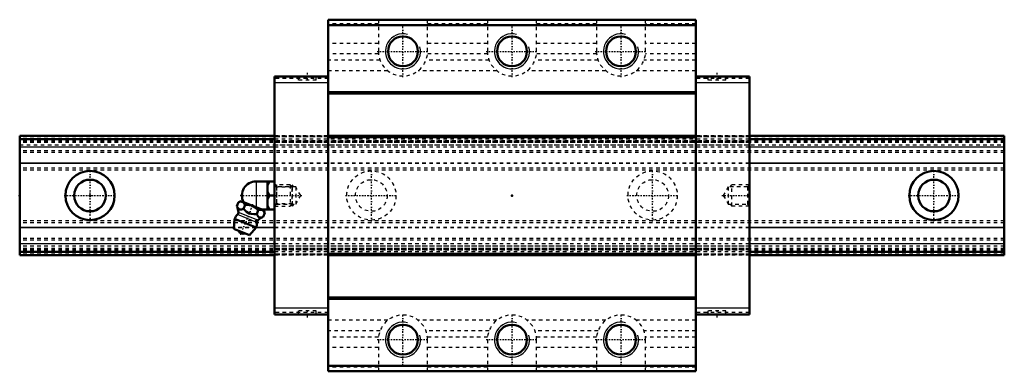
# Model space of a CAD drawing. Header units: millimetres. Extents: x -20 to 260, y -50 to 50.
import ezdxf

# ---------------------------------------------------------------- set-up
doc = ezdxf.new("R2010")
doc.units = ezdxf.units.MM
doc.linetypes.add('Center', pattern=[1.5, 0.45, -0.5, 0.05, -0.5])
doc.linetypes.add('Dashed', pattern=[2, 1, -1])
for name, color, linetype, lineweight in [('2d ConnectionPoints', 7, 'Continuous', 50), ('AM_0', 7, 'Continuous', 50), ('AM_4', 3, 'Continuous', 25), ('AM_5', 3, 'Continuous', 25), ('AM_7', 7, 'Center', 25), ('AM_9', 6, 'Dashed', 25)]:
    doc.layers.add(name, color=color, linetype=linetype, lineweight=lineweight)

# ---------------------------------------------------------------- blocks, each defined once
blk = doc.blocks.new('1_B_M6F_grease_nipple_joint1_SVR_0_in_SVR35LC1SS280LG200BM6F7250001_4')
at = {"layer": 'AM_0'}
for p, q in [((47.2, 4), (52.5, 4)), ((50.5, 4), (50.5, -4)), ((51, 0), (52.5, 0)), ((41.78, -3), (42.21, -1.93)), ((42.99, -1.6), (42.21, -1.93)), ((49.38, -4.18), (42.99, -1.6)), ((43.65, -3.76), (44.08, -2.69)), ((47.4, -5.27), (47.83, -4.2)), ((48.92, -4), (52.5, -4)), ((49.27, -6.03), (49.71, -4.96)), ((49.71, -4.96), (49.38, -4.18)), ((41.1, -6.67), (40.9, -9.49)), ((47.22, -9.14), (41.1, -6.67)), ((45.39, -11.31), (40.9, -9.49)), ((45.39, -11.31), (47.22, -9.14))]:
    blk.add_line(p, q, dxfattribs=at)
for points in [[(51, 4), (50.71, 3.44), (50.5, 2.85)], [(50.5, 1.15), (50.56, 0.96), (51, 0)], [(51, 0), (50.71, -0.56), (50.5, -1.15)], [(44.08, -2.69), (43.82, -2.21), (43.46, -1.86), (43.16, -1.76), (42.81, -1.75), (42.21, -1.93)], [(47.83, -4.2), (46.99, -3.42), (46.47, -3.09), (45.89, -2.85), (45.29, -2.71), (44.67, -2.67), (44.08, -2.69)], [(41.78, -3), (41.96, -3.4), (42.18, -3.74), (42.36, -3.91), (42.59, -4), (42.83, -4.02), (43.1, -3.96), (43.65, -3.76)], [(43.65, -3.76), (44.08, -4.23), (44.5, -4.62), (44.97, -4.95), (45.39, -5.14), (45.86, -5.26), (46.62, -5.32), (47.4, -5.27)], [(47.4, -5.27), (47.58, -5.67), (47.8, -6.01), (47.98, -6.18), (48.21, -6.27), (48.45, -6.29), (48.72, -6.24), (49.27, -6.03)], [(49.71, -4.96), (49.45, -4.48), (49.09, -4.14), (48.78, -4.03), (48.43, -4.03), (47.83, -4.2)], [(50.5, -2.85), (50.56, -3.04), (51, -4)]]:
    blk.add_lwpolyline(points, dxfattribs=at)
for centre, radius, start, end in [((47.2, 0), 4, 90, 207.9876), ((44.16, -7.9), 3.3, 131.9787, 158), ((36.23, -5.29), 6, 4.8448, 22.4716), ((41.42, -4.86), 0.8, 311.9787, 4.8448), ((44.16, -7.9), 3.3, 338, 4.0213), ((48.25, -7.62), 0.8, 131.1552, 184.0213), ((51.67, -11.53), 6, 113.5501, 131.1552), ((43.69, -9.07), 1.82, 210.1342, 285.8658)]:
    blk.add_arc(centre, radius, start, end, dxfattribs=at)
at = {"layer": 'AM_4'}
for p, q in [((47.2, 4), (47.2, -3.3)), ((47.45, -7.67), (41.95, -5.45)), ((47.72, -7.01), (42.21, -4.79))]:
    blk.add_line(p, q, dxfattribs=at)
at = {"layer": 'AM_5', "linetype": 'Dashed'}
for p, q in [((52.5, 3), (53.04, 2.39)), ((53.04, 3), (53.04, -3)), ((57.5, 2.39), (53.04, 2.39)), ((52.5, -3), (53.04, -2.39)), ((57.5, -2.39), (53.04, -2.39))]:
    blk.add_line(p, q, dxfattribs=at)
at = {"layer": 'AM_7'}
blk.add_line((42.84, -11.15), (46.34, -2.5), dxfattribs=at)
at = {"layer": 'AM_9'}
for p, q in [((56.89, 3), (52.5, 3)), ((56.89, 3), (56.89, -3)), ((57.5, 2.39), (56.89, 3)), ((57.5, 2.39), (57.5, -2.39)), ((56.89, -3), (57.5, -2.39)), ((52.5, -3), (56.89, -3))]:
    blk.add_line(p, q, dxfattribs=at)
blk = doc.blocks.new('2_SVR_35LC1SSB_M6F1_Slide_0_in_SVR35LC1SS280LG200BM6F7250001_4')
at = {"layer": 'AM_0'}
for p, q in [((67.75, 50), (67.75, -50)), ((172.25, 50), (67.75, 50)), ((172.25, 48.4), (67.75, 48.4)), ((172.25, 50), (172.25, -50)), ((67.75, 33.8), (52.5, 33.8)), ((52.5, 33.8), (52.5, -33.8)), ((187.5, 33.8), (172.25, 33.8)), ((187.5, 33.8), (187.5, -33.8)), ((172.25, 29.4), (67.75, 29.4)), ((172.25, 29.01), (67.75, 29.01)), ((172.25, 16.99), (67.75, 16.99)), ((172.25, 16.6), (67.75, 16.6)), ((172.25, -16.6), (67.75, -16.6)), ((172.25, -16.99), (67.75, -16.99)), ((172.25, -29.01), (67.75, -29.01)), ((172.25, -29.4), (67.75, -29.4)), ((67.75, -33.8), (52.5, -33.8)), ((187.5, -33.8), (172.25, -33.8)), ((172.25, -48.4), (67.75, -48.4)), ((172.25, -50), (67.75, -50))]:
    blk.add_line(p, q, dxfattribs=at)
for centre in [(89, 41), (120, 41), (151, 41), (89, -41), (120, -41), (151, -41)]:
    blk.add_circle(centre, 4.25, dxfattribs=at)
at = {"layer": 'AM_4'}
for p, q in [((67.75, 32), (52.5, 32)), ((187.5, 32), (172.25, 32)), ((67.75, -32), (52.5, -32)), ((187.5, -32), (172.25, -32))]:
    blk.add_line(p, q, dxfattribs=at)
at = {"layer": 'AM_5', "linetype": 'Dashed'}
for p, q in [((57.5, -3), (57.5, 3)), ((58, 2.46), (57.5, 3)), ((182, 2.46), (182.5, 3)), ((182.5, -3), (182.5, 3)), ((187.5, 3), (182.5, 3)), ((58, -2.46), (57.5, -3)), ((182, -2.46), (182.5, -3)), ((187.5, -3), (182.5, -3))]:
    blk.add_line(p, q, dxfattribs=at)
at = {"layer": 'AM_5'}
for centre in [(89, 41), (120, 41), (151, 41), (89, -41), (120, -41), (151, -41)]:
    blk.add_arc(centre, 5, 75, 15, dxfattribs=at)
at = {"layer": 'AM_7'}
for p, q in [((89, 33.65), (89, 48.35)), ((120, 33.65), (120, 48.35)), ((151, 33.65), (151, 48.35)), ((81.65, 41), (96.35, 41)), ((112.65, 41), (127.35, 41)), ((143.65, 41), (158.35, 41)), ((61.75, 34.9), (61.75, 32.7)), ((178.25, 34.9), (178.25, 32.7)), ((42.73, 0), (60.29, 0)), ((179.71, 0), (187.87, 0)), ((61.75, -32.7), (61.75, -34.9)), ((178.25, -32.7), (178.25, -34.9)), ((89, -48.35), (89, -33.65)), ((120, -48.35), (120, -33.65)), ((151, -48.35), (151, -33.65)), ((81.65, -41), (96.35, -41)), ((112.65, -41), (127.35, -41)), ((143.65, -41), (158.35, -41))]:
    blk.add_line(p, q, dxfattribs=at)
at = {"layer": 'AM_9'}
for p, q in [((82, 48.8), (67.75, 48.8)), ((82, 50), (82, 41)), ((96, 41), (96, 50)), ((113, 48.8), (96, 48.8)), ((113, 50), (113, 41)), ((127, 41), (127, 50)), ((144, 48.8), (127, 48.8)), ((144, 50), (144, 41)), ((158, 41), (158, 50)), ((172.25, 48.8), (158, 48.8)), ((82, 43.2), (67.75, 43.2)), ((113, 43.2), (96, 43.2)), ((144, 43.2), (127, 43.2)), ((172.25, 43.2), (158, 43.2)), ((82.04, 40.25), (67.75, 40.25)), ((113.04, 40.25), (95.96, 40.25)), ((144.04, 40.25), (126.96, 40.25)), ((172.25, 40.25), (157.96, 40.25)), ((82.48, 38.45), (67.75, 38.45)), ((113.48, 38.45), (95.52, 38.45)), ((144.48, 38.45), (126.52, 38.45)), ((172.25, 38.45), (157.52, 38.45)), ((59.15, 33.8), (59.15, 32.8)), ((64.35, 32.8), (64.35, 33.8)), ((84.67, 35.5), (67.75, 35.5)), ((115.67, 35.5), (93.33, 35.5)), ((146.67, 35.5), (124.33, 35.5)), ((172.25, 35.5), (155.33, 35.5)), ((175.65, 33.8), (175.65, 32.8)), ((180.85, 32.8), (180.85, 33.8)), ((67.75, 33.3), (52.5, 33.3)), ((64.35, 32.8), (59.15, 32.8)), ((187.5, 33.3), (172.25, 33.3)), ((180.85, 32.8), (175.65, 32.8)), ((187.5, 17), (52.5, 17)), ((187.5, 16.91), (52.5, 16.91)), ((187.5, 16.67), (52.5, 16.67)), ((187.5, 16), (52.5, 16)), ((187.5, 15.43), (52.5, 15.43)), ((187.5, 15.1), (52.5, 15.1)), ((187.5, 15.08), (52.5, 15.08)), ((52.5, 14.4), (187.5, 14.4)), ((187.5, 13.77), (52.5, 13.77)), ((187.5, 13.71), (52.5, 13.71)), ((187.5, 9.22), (52.5, 9.22)), ((187.5, 9.12), (52.5, 9.12)), ((53.04, 2.46), (52.5, 3)), ((187.5, 3), (186.96, 2.46)), ((58.5, 2.46), (53.04, 2.46)), ((53.04, 2.46), (53.04, -2.46)), ((58.5, 2.46), (58.5, -2.46)), ((59.92, 0), (58.5, 2.46)), ((58.5, -2.46), (59.92, 0)), ((181.5, 2.46), (180.08, 0)), ((180.08, 0), (181.5, -2.46)), ((181.5, 2.46), (181.5, -2.46)), ((186.96, 2.46), (181.5, 2.46)), ((186.96, 2.46), (186.96, -2.46)), ((52.5, -3), (53.04, -2.46)), ((53.04, -2.46), (58.5, -2.46)), ((181.5, -2.46), (186.96, -2.46)), ((186.96, -2.46), (187.5, -3)), ((187.5, -9.12), (52.5, -9.12)), ((187.5, -9.22), (52.5, -9.22)), ((187.5, -13.71), (52.5, -13.71)), ((187.5, -13.77), (52.5, -13.77)), ((187.5, -14.4), (52.5, -14.4)), ((187.5, -15.08), (52.5, -15.08)), ((187.5, -15.1), (52.5, -15.1)), ((187.5, -15.43), (52.5, -15.43)), ((187.5, -16), (52.5, -16)), ((187.5, -16.67), (52.5, -16.67)), ((187.5, -16.91), (52.5, -16.91)), ((187.5, -17), (52.5, -17)), ((67.75, -33.3), (52.5, -33.3)), ((64.35, -32.8), (59.15, -32.8)), ((59.15, -32.8), (59.15, -33.8)), ((64.35, -33.8), (64.35, -32.8)), ((187.5, -33.3), (172.25, -33.3)), ((180.85, -32.8), (175.65, -32.8)), ((175.65, -32.8), (175.65, -33.8)), ((180.85, -33.8), (180.85, -32.8)), ((84.67, -35.5), (67.75, -35.5)), ((115.67, -35.5), (93.33, -35.5)), ((146.67, -35.5), (124.33, -35.5)), ((172.25, -35.5), (155.33, -35.5)), ((82.48, -38.45), (67.75, -38.45)), ((113.48, -38.45), (95.52, -38.45)), ((144.48, -38.45), (126.52, -38.45)), ((172.25, -38.45), (157.52, -38.45)), ((82.04, -40.25), (67.75, -40.25)), ((82, -41), (82, -50)), ((113.04, -40.25), (95.96, -40.25)), ((96, -50), (96, -41)), ((113, -41), (113, -50)), ((144.04, -40.25), (126.96, -40.25)), ((127, -50), (127, -41)), ((144, -41), (144, -50)), ((172.25, -40.25), (157.96, -40.25)), ((158, -50), (158, -41)), ((82, -43.2), (67.75, -43.2)), ((113, -43.2), (96, -43.2)), ((144, -43.2), (127, -43.2)), ((172.25, -43.2), (158, -43.2)), ((82, -48.8), (67.75, -48.8)), ((113, -48.8), (96, -48.8)), ((144, -48.8), (127, -48.8)), ((172.25, -48.8), (158, -48.8))]:
    blk.add_line(p, q, dxfattribs=at)
for centre, start, end in [((89, 41), 180, 0), ((120, 41), 180, 0), ((151, 41), 180, 0), ((89, -41), 0, 180), ((120, -41), 0, 180), ((151, -41), 0, 180)]:
    blk.add_arc(centre, 7, start, end, dxfattribs=at)
blk = doc.blocks.new('3_SVR_35LC28020_R_Track_0_in_SVR35LC1SS280LG200BM6F7250001_4')
at = {"layer": 'AM_0'}
for p, q in [((52.5, 17), (-20, 17)), ((-20, 17), (-20, -17)), ((260, 17), (187.5, 17)), ((260, 17), (260, -17)), ((52.5, 16), (-20, 16)), ((260, 16), (187.5, 16)), ((52.5, -16), (-20, -16)), ((260, -16), (187.5, -16)), ((52.5, -17), (-20, -17)), ((260, -17), (187.5, -17))]:
    blk.add_line(p, q, dxfattribs=at)
for centre, radius in [((0, 0), 7), ((240, 0), 7), ((0, 0), 4.5), ((240, 0), 4.5)]:
    blk.add_circle(centre, radius, dxfattribs=at)
at = {"layer": 'AM_4'}
for p, q in [((52.5, 13.77), (-20, 13.77)), ((52.5, 13.71), (-20, 13.71)), ((260, 13.77), (187.5, 13.77)), ((260, 13.71), (187.5, 13.71)), ((52.5, 9.22), (-20, 9.22)), ((52.5, 9.12), (-20, 9.12)), ((260, 9.22), (187.5, 9.22)), ((260, 9.12), (187.5, 9.12)), ((40.93, -9.12), (-20, -9.12)), ((40.92, -9.22), (-20, -9.22)), ((52.5, -9.22), (47.15, -9.22)), ((52.5, -9.12), (47.23, -9.12)), ((260, -9.12), (187.5, -9.12)), ((260, -9.22), (187.5, -9.22)), ((52.5, -13.71), (-20, -13.71)), ((52.5, -13.77), (-20, -13.77)), ((260, -13.71), (187.5, -13.71)), ((260, -13.77), (187.5, -13.77))]:
    blk.add_line(p, q, dxfattribs=at)
at = {"layer": 'AM_7'}
for p, q in [((0, -7.35), (0, 7.35)), ((80, -7.35), (80, 7.35)), ((160, -7.35), (160, 7.35)), ((240, -7.35), (240, 7.35)), ((-7.35, 0), (7.35, 0)), ((72.65, 0), (87.35, 0)), ((152.65, 0), (167.35, 0)), ((232.65, 0), (247.35, 0))]:
    blk.add_line(p, q, dxfattribs=at)
at = {"layer": 'AM_9'}
for p, q in [((260, 16.91), (-20, 16.91)), ((187.5, 17), (52.5, 17)), ((260, 16.67), (-20, 16.67)), ((260, 15.5), (-20, 15.5)), ((260, 15.43), (-20, 15.43)), ((260, 15.1), (-20, 15.1)), ((260, 15.08), (-20, 15.08)), ((-20, 14.4), (260, 14.4)), ((187.5, 16), (52.5, 16)), ((260, 12.7), (-20, 12.7)), ((260, 12.21), (-20, 12.21)), ((187.5, 13.77), (52.5, 13.77)), ((187.5, 13.71), (52.5, 13.71)), ((187.5, 9.22), (52.5, 9.22)), ((187.5, 9.12), (52.5, 9.12)), ((260, 7.82), (-20, 7.82)), ((260, 7.2), (-20, 7.2)), ((260, -7.2), (-20, -7.2)), ((260, -7.82), (-20, -7.82)), ((47.15, -9.22), (40.92, -9.22)), ((47.23, -9.12), (40.93, -9.12)), ((187.5, -9.12), (52.5, -9.12)), ((187.5, -9.22), (52.5, -9.22)), ((260, -12.21), (-20, -12.21)), ((260, -12.7), (-20, -12.7)), ((187.5, -13.71), (52.5, -13.71)), ((187.5, -13.77), (52.5, -13.77)), ((260, -14.4), (-20, -14.4)), ((260, -15.08), (-20, -15.08)), ((260, -15.1), (-20, -15.1)), ((260, -15.43), (-20, -15.43)), ((260, -15.5), (-20, -15.5)), ((260, -16.67), (-20, -16.67)), ((187.5, -16), (52.5, -16)), ((260, -16.91), (-20, -16.91)), ((187.5, -17), (52.5, -17))]:
    blk.add_line(p, q, dxfattribs=at)
for centre, radius in [((80, 0), 7), ((160, 0), 7), ((80, 0), 4.5), ((160, 0), 4.5)]:
    blk.add_circle(centre, radius, dxfattribs=at)

msp = doc.modelspace()

# ---------------------------------------------------------------- linework, layer by layer
at = {"layer": '2d ConnectionPoints'}
for p in [(-20, 0), (0, 0), (0, 0), (52.5, 0), (120, 0), (187.5, 0)]:
    msp.add_point(p, dxfattribs=at)

# ---------------------------------------------------------------- block references
for name in ['2_SVR_35LC1SSB_M6F1_Slide_0_in_SVR35LC1SS280LG200BM6F7250001_4', '3_SVR_35LC28020_R_Track_0_in_SVR35LC1SS280LG200BM6F7250001_4', '1_B_M6F_grease_nipple_joint1_SVR_0_in_SVR35LC1SS280LG200BM6F7250001_4']:
    msp.add_blockref(name, (0, 0))

doc.saveas('drawing.dxf')
